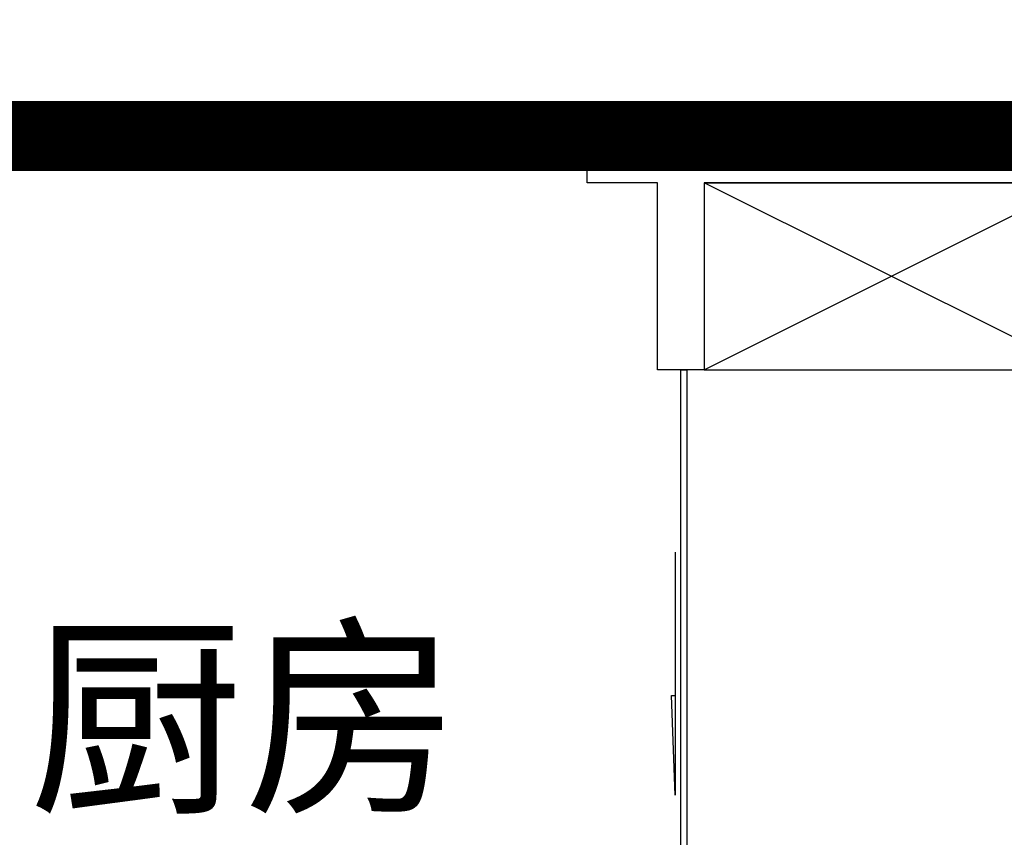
# Model space of a CAD drawing. Header units: millimetres. Extents: x 296296 to 297283, y 219875 to 220035.
# Tile 158 of 256: x 296897.16 to 296899.26, y 220017.75 to 220019.5. Entities that reach past the tile are written whole.
import ezdxf

# ---------------------------------------------------------------- set-up
doc = ezdxf.new("R2010")
doc.units = ezdxf.units.MM
doc.linetypes.add('-DASH', pattern=[0.35, 0.25, -0.1])
doc.layers.add('面积-计容-住宅-0.5', color=1, linetype='Continuous', lineweight=0)
doc.layers.add('面积-计容-住宅-1', color=1, linetype='Continuous', lineweight=0)
doc.styles.get("Standard").update_dxf_attribs({"font": 'arial.ttf'})

# ---------------------------------------------------------------- blocks, each defined once
blk = doc.blocks.new('4uyh5uj6kj67j75rykjtuk7tsik76ykj')
at = {"color": 253}
blk.add_text('厨房', height=337.5886524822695, dxfattribs=at).set_placement((847930.6377189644, 431145.4245719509))
blk = doc.blocks.new('*U1203')
at = {"color": 253}
for p, q in [((799.9957036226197, 150), (-799.9957048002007, 150)), ((-799.9957048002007, 150), (-799.9957048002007, -250)), ((-799.9957048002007, -250), (-5.88790499e-07, 150)), ((0, -250), (-799.9957048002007, 150)), ((0, 150), (0, -250)), ((0, 150), (0, -250)), ((0, -250), (799.9957036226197, 150)), ((799.9957036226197, -250), (0, 150)), ((799.9957036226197, -250), (799.9957036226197, 150)), ((-799.9957048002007, -250), (799.9957036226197, -250))]:
    blk.add_line(p, q, dxfattribs=at)
blk = doc.blocks.new('185洋房-中间套（报建版）-旧规$0$185洋房-边套（报建版）$0$洋房户型$0$$DORLIB2D$00000131')
at = {"color": 253, "lineweight": -2}
for p, q in [((0.1499999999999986, 0.125), (0.2319490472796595, 0.1972603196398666)), ((0.2319490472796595, 0.1972603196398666), (0.2319490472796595, 0.125)), ((-0.5000000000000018, 0.125), (-0.5000000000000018, 0)), ((0.0192439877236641, 0.125), (-0.5000000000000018, 0.125)), ((0.0192439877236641, 0), (0.0192439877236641, 0.125)), ((0.3499999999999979, 0.125), (0.1499999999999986, 0.125)), ((-0.5000000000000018, 0), (0.0192439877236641, 0)), ((-0.0239902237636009, 0), (0.4999999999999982, 0)), ((-0.0239902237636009, -0.125), (-0.0239902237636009, 0)), ((0.4999999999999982, 0), (0.4999999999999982, -0.125)), ((-0.3500000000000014, -0.125), (-0.1500000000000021, -0.125)), ((-0.2319490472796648, -0.1972603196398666), (-0.2319490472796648, -0.125)), ((-0.1500000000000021, -0.125), (-0.2319490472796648, -0.1972603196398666)), ((0.4999999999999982, -0.125), (-0.0239902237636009, -0.125))]:
    blk.add_line(p, q, dxfattribs=at)
blk = doc.blocks.new('185洋房-中间套（报建版）-旧规')
at = {"color": 253, "linetype": 'Continuous'}
for p, q in [((22299.9999414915, 10999.99997956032), (20600.00759187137, 10999.99997944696)), ((22450.00043311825, 10999.99997957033), (22299.9999414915, 10999.99997956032)), ((22450.00043312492, 10899.99997957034), (22450.00043311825, 10999.99997957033)), ((22199.9999414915, 10899.99997955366), (20600.00821931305, 10899.99997944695)), ((22199.9999414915, 10899.99997955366), (22199.9999414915, 10499.99997954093)), ((22299.9999414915, 10899.99997956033), (22450.00043312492, 10899.99997957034)), ((22299.9999414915, 10499.99997954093), (22299.9999414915, 10899.99997956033)), ((22199.9999414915, 10499.99997954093), (22299.9999414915, 10499.99997954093))]:
    blk.add_line(p, q, dxfattribs=at)
at = {"color": 253, "yscale": -100, "zscale": 100}
for p, xscale, rotation in [((23350.00043312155, 10949.99997963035), 1800, 180.000000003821), ((22249.9999414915, 9199.999979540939), 2600, 90)]:
    blk.add_blockref('185洋房-中间套（报建版）-旧规$0$185洋房-边套（报建版）$0$洋房户型$0$$DORLIB2D$00000131', p, dxfattribs=dict(at, xscale=xscale, rotation=rotation))
at = {"color": 253, "xscale": -1}
blk.add_blockref('*U1203', (21400.00423669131, 10749.99997957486), dxfattribs=at)

msp = doc.modelspace()

# ---------------------------------------------------------------- block references
at = {"xscale": 0.001, "yscale": 0.001, "zscale": 0.001}
msp.add_blockref('4uyh5uj6kj67j75rykjtuk7tsik76ykj', (296049.2483126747, 219586.6962110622), dxfattribs=at)

# ---------------------------------------------------------------- next in the draw order: block references
at = {"xscale": -0.001, "yscale": 0.001, "zscale": 0.001}
msp.add_blockref('185洋房-中间套（报建版）-旧规', (296920.8231678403, 220008.2546487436), dxfattribs=at)

# ---------------------------------------------------------------- next in the draw order: linework, layer by layer
at = {"layer": '面积-计容-住宅-0.5', "color": 1, "linetype": '-DASH', "const_width": 0.15}
msp.add_lwpolyline([(296900.4731609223, 220021.1046486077), (296900.4731698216, 220021.1046485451), (296902.023167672, 220021.1046573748), (296902.0231676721, 220018.9546575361), (296900.4231596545, 220018.9546577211), (296900.4231620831, 220019.2546404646), (296895.823167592, 220019.2546491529), (296895.8231675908, 220020.3546491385), (296895.6231677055, 220020.3546487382), (296895.6231677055, 220020.9546487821), (296895.5731677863, 220020.9546487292), (296895.5731673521, 220021.7046487), (296900.4731700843, 220021.7046405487), (296900.4731695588, 220021.104653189), (296900.4731609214, 220021.1046531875)], dxfattribs=at)
at = {"layer": '面积-计容-住宅-1', "const_width": 0.15}
msp.add_lwpolyline([(296900.4231608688, 220019.254649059), (296895.8231674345, 220019.2546486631), (296895.8231677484, 220020.3546486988), (296894.023167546, 220020.3546487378), (296894.0231677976, 220021.054648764), (296890.6231678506, 220021.0546486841), (296890.623167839, 220020.4546487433), (296888.6231676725, 220020.4546487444), (296888.623167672, 220014.1546487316), (296888.6231676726, 220014.1546487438), (296888.6231676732, 220009.3546487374), (296892.3231676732, 220009.3546487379), (296892.3231676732, 220008.7546487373), (296895.8231676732, 220008.7546487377), (296895.823167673, 220010.504648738), (296901.3231676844, 220010.5046487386), (296901.3231676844, 220010.5046487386), (296904.7231676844, 220010.504648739), (296904.7231676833, 220015.454648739), (296901.4231676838, 220015.4546487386), (296901.4231676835, 220017.9546487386), (296902.1231676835, 220017.9546487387), (296902.1231676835, 220018.954648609), (296900.4231608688, 220018.9546491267)], close=True, dxfattribs=at)

doc.saveas('drawing.dxf')
